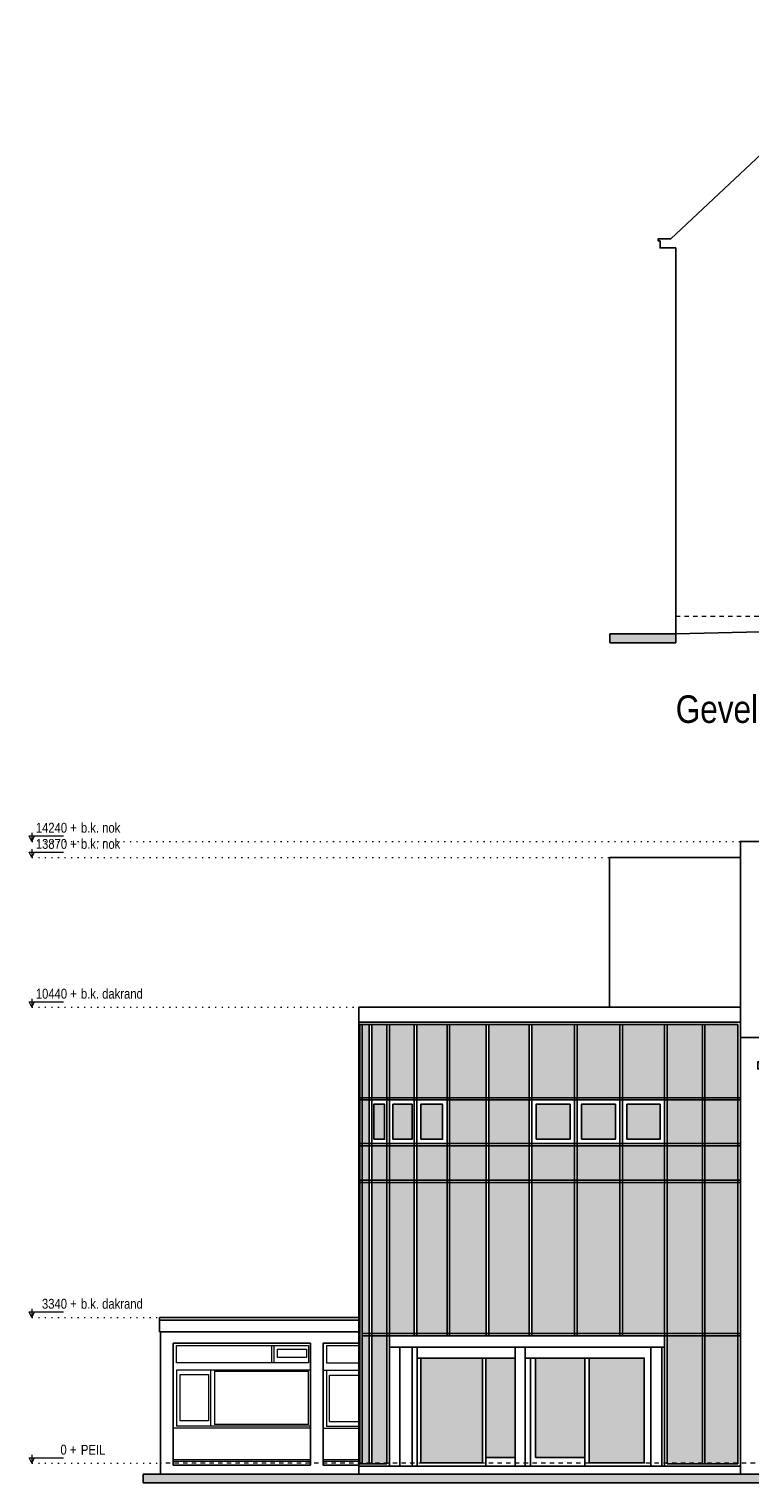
# Model space of a CAD drawing. Extents: x -59835 to 56084, y -767 to 195624.
# Tile 34 of 35: x -24364 to -7850, y 158353 to 191643. Entities that reach past the tile are written whole.
import ezdxf

# ---------------------------------------------------------------- set-up
doc = ezdxf.new("R2010")
doc.units = 0
doc.header["$MEASUREMENT"] = 0
doc.linetypes.add('DASHED', pattern=[200, 100, -100])
doc.linetypes.add('DOT', pattern=[150, 25, -125])
for name, color, linetype in [('101 - TEKSTEN', 7, 'Continuous'), ('102 - MAATVOERING', 7, 'Continuous'), ('21 - BUITENWANDEN', 92, 'Continuous'), ('27 - DAKEN', 92, 'Continuous'), ('31 - BUITENKOZIJNEN', 7, 'Continuous'), ('31.1 - ARCERING', 7, 'Continuous'), ('90 - TERREIN', 7, 'Continuous')]:
    doc.layers.add(name, color=color, linetype=linetype)

msp = doc.modelspace()

# ---------------------------------------------------------------- hatches: boundary and pattern name
at = {"layer": '31.1 - ARCERING', "linetype": 'Continuous', "lineweight": 5}
for points in [[(-16730, 167173), (-16730, 168853), (-16570, 168853), (-16570, 167173)], [(-16730, 167173), (-16730, 168853), (-16570, 168853), (-16570, 167173)], [(-16510, 167173), (-16510, 168853), (-16170, 168853), (-16170, 167173)], [(-16510, 167173), (-16510, 168853), (-16170, 168853), (-16170, 167173)], [(-16110, 167173), (-16110, 168853), (-15540, 168853), (-15540, 167173)], [(-16110, 167173), (-16110, 168853), (-15540, 168853), (-15540, 167173)], [(-15480, 167173), (-15480, 168853), (-14790, 168853), (-14790, 167173)], [(-15480, 167173), (-15480, 168853), (-14790, 168853), (-14790, 167173)], [(-14730, 167173), (-14730, 168853), (-13890, 168853), (-13890, 167173)], [(-14730, 167173), (-14730, 168853), (-13890, 168853), (-13890, 167173)], [(-13830, 167173), (-13830, 168853), (-12910, 168853), (-12910, 167173)], [(-13830, 167173), (-13830, 168853), (-12910, 168853), (-12910, 167173)], [(-12850, 167173), (-12850, 168853), (-11870, 168853), (-11870, 167173)], [(-12850, 167173), (-12850, 168853), (-11870, 168853), (-11870, 167173)], [(-11810, 167173), (-11810, 168853), (-10830, 168853), (-10830, 167173)], [(-11810, 167173), (-11810, 168853), (-10830, 168853), (-10830, 167173)], [(-10770, 167173), (-10770, 168853), (-9810, 168853), (-9810, 167173)], [(-10770, 167173), (-10770, 168853), (-9810, 168853), (-9810, 167173)], [(-9750, 167173), (-9750, 168853), (-8940, 168853), (-8940, 167173)], [(-9750, 167173), (-9750, 168853), (-8940, 168853), (-8940, 167173)], [(-8880, 167173), (-8880, 168853), (-8130, 168853), (-8130, 167173)], [(-8880, 167173), (-8880, 168853), (-8130, 168853), (-8130, 167173)], [(-16730, 166123), (-16730, 167123), (-16570, 167123), (-16570, 166123)], [(-16730, 166123), (-16730, 167123), (-16570, 167123), (-16570, 166123)], [(-14730, 166123), (-14730, 167123), (-13890, 167123), (-13890, 166123)], [(-14730, 166123), (-14730, 167123), (-13890, 167123), (-13890, 166123)], [(-13830, 166123), (-13830, 167123), (-12910, 167123), (-12910, 166123)], [(-13830, 166123), (-13830, 167123), (-12910, 167123), (-12910, 166123)], [(-9750, 166123), (-9750, 167123), (-8940, 167123), (-8940, 166123)], [(-9750, 166123), (-9750, 167123), (-8940, 167123), (-8940, 166123)], [(-8880, 166123), (-8880, 167123), (-8130, 167123), (-8130, 166123)], [(-8880, 166123), (-8880, 167123), (-8130, 167123), (-8130, 166123)], [(-16470, 166223), (-16470, 167023), (-16220, 167023), (-16220, 166223)], [(-16470, 166223), (-16470, 167023), (-16220, 167023), (-16220, 166223)], [(-16030, 166223), (-16030, 167023), (-15590, 167023), (-15590, 166223)], [(-16030, 166223), (-16030, 167023), (-15590, 167023), (-15590, 166223)], [(-15390, 166223), (-15390, 167023), (-14890, 167023), (-14890, 166223)], [(-15390, 166223), (-15390, 167023), (-14890, 167023), (-14890, 166223)], [(-12750, 166223), (-12750, 167023), (-11970, 167023), (-11970, 166223)], [(-12750, 166223), (-12750, 167023), (-11970, 167023), (-11970, 166223)], [(-11710, 166223), (-11710, 167023), (-10930, 167023), (-10930, 166223)], [(-11710, 166223), (-11710, 167023), (-10930, 167023), (-10930, 166223)], [(-10670, 166223), (-10670, 167023), (-9910, 167023), (-9910, 166223)], [(-10670, 166223), (-10670, 167023), (-9910, 167023), (-9910, 166223)], [(-16730, 165283), (-16730, 166073), (-16570, 166073), (-16570, 165283)], [(-16730, 165283), (-16730, 166073), (-16570, 166073), (-16570, 165283)], [(-16510, 165283), (-16510, 166073), (-16170, 166073), (-16170, 165283)], [(-16510, 165283), (-16510, 166073), (-16170, 166073), (-16170, 165283)], [(-16110, 165283), (-16110, 166073), (-15540, 166073), (-15540, 165283)], [(-16110, 165283), (-16110, 166073), (-15540, 166073), (-15540, 165283)], [(-15480, 165283), (-15480, 166073), (-14790, 166073), (-14790, 165283)], [(-15480, 165283), (-15480, 166073), (-14790, 166073), (-14790, 165283)], [(-14730, 165283), (-14730, 166073), (-13890, 166073), (-13890, 165283)], [(-14730, 165283), (-14730, 166073), (-13890, 166073), (-13890, 165283)], [(-13830, 165283), (-13830, 166073), (-12910, 166073), (-12910, 165283)], [(-13830, 165283), (-13830, 166073), (-12910, 166073), (-12910, 165283)], [(-12850, 165283), (-12850, 166073), (-11870, 166073), (-11870, 165283)], [(-12850, 165283), (-12850, 166073), (-11870, 166073), (-11870, 165283)], [(-11810, 166073), (-11810, 165283), (-10830, 165283), (-10830, 166073)], [(-11810, 166073), (-11810, 165283), (-10830, 165283), (-10830, 166073)], [(-10770, 166073), (-10770, 165283), (-9810, 165283), (-9810, 166073)], [(-10770, 166073), (-10770, 165283), (-9810, 165283), (-9810, 166073)], [(-9750, 165283), (-9750, 166073), (-8940, 166073), (-8940, 165283)], [(-9750, 165283), (-9750, 166073), (-8940, 166073), (-8940, 165283)], [(-8880, 165283), (-8880, 166073), (-8130, 166073), (-8130, 165283)], [(-8880, 165283), (-8880, 166073), (-8130, 166073), (-8130, 165283)], [(-16730, 161773), (-16730, 165233), (-16570, 165233), (-16570, 161773)], [(-16730, 161773), (-16730, 165233), (-16570, 165233), (-16570, 161773)], [(-16510, 161773), (-16510, 165233), (-16170, 165233), (-16170, 161773)], [(-16510, 161773), (-16510, 165233), (-16170, 165233), (-16170, 161773)], [(-16110, 161773), (-16110, 165233), (-15540, 165233), (-15540, 161773)], [(-16110, 161773), (-16110, 165233), (-15540, 165233), (-15540, 161773)], [(-15480, 161773), (-15480, 165233), (-14790, 165233), (-14790, 161773)], [(-15480, 161773), (-15480, 165233), (-14790, 165233), (-14790, 161773)], [(-14730, 161773), (-14730, 165233), (-13890, 165233), (-13890, 161773)], [(-14730, 161773), (-14730, 165233), (-13890, 165233), (-13890, 161773)], [(-13830, 161773), (-13830, 165233), (-12910, 165233), (-12910, 161773)], [(-13830, 161773), (-13830, 165233), (-12910, 165233), (-12910, 161773)], [(-12850, 161773), (-12850, 165233), (-11870, 165233), (-11870, 161773)], [(-12850, 161773), (-12850, 165233), (-11870, 165233), (-11870, 161773)], [(-11810, 161773), (-11810, 165233), (-10830, 165233), (-10830, 161773)], [(-11810, 161773), (-11810, 165233), (-10830, 165233), (-10830, 161773)], [(-10770, 161773), (-10770, 165233), (-9810, 165233), (-9810, 161773)], [(-10770, 161773), (-10770, 165233), (-9810, 165233), (-9810, 161773)], [(-9750, 161773), (-9750, 165233), (-8940, 165233), (-8940, 161773)], [(-9750, 161773), (-9750, 165233), (-8940, 165233), (-8940, 161773)], [(-8880, 161773), (-8880, 165233), (-8130, 165233), (-8130, 161773)], [(-8880, 161773), (-8880, 165233), (-8130, 165233), (-8130, 161773)], [(-16730, 158793), (-16730, 161723), (-16570, 161723), (-16570, 158793)], [(-16730, 158793), (-16730, 161723), (-16570, 161723), (-16570, 158793)], [(-16510, 158793), (-16510, 161723), (-16170, 161723), (-16170, 158793)], [(-16510, 158793), (-16510, 161723), (-16170, 161723), (-16170, 158793)], [(-9750, 158793), (-9750, 161723), (-8940, 161723), (-8940, 158793)], [(-9750, 158793), (-9750, 161723), (-8940, 161723), (-8940, 158793)], [(-8880, 161723), (-8880, 158793), (-8130, 158793), (-8130, 161723)], [(-8880, 161723), (-8880, 158793), (-8130, 158793), (-8130, 161723)], [(-15390, 158813), (-15390, 161213), (-13980, 161213), (-13980, 158813)], [(-15390, 158813), (-15390, 161213), (-13980, 161213), (-13980, 158813)], [(-13900, 158933), (-13900, 161213), (-13230, 161213), (-13230, 158933)], [(-13900, 158933), (-13900, 161213), (-13230, 161213), (-13230, 158933)], [(-12765, 158933), (-12765, 161213), (-11630, 161213), (-11630, 158933)], [(-12765, 158933), (-12765, 161213), (-11630, 161213), (-11630, 158933)], [(-11530, 158813), (-11530, 161213), (-10270, 161213), (-10270, 158813)], [(-11530, 158813), (-11530, 161213), (-10270, 161213), (-10270, 158813)]]:
    msp.add_hatch(color=253, dxfattribs=at).paths.add_polyline_path(points)
at = {"layer": '90 - TERREIN', "linetype": 'Continuous', "lineweight": 5}
for points in [[(-11060, 177593), (-11060, 177793), (-9550, 177793), (-9550, 177593)], [(-21750, 158353), (-21750, 158553), (11340, 158553), (11340, 158353)]]:
    msp.add_hatch(color=7, dxfattribs=at).paths.add_polyline_path(points)

# ---------------------------------------------------------------- linework, layer by layer
at = {"layer": '102 - MAATVOERING', "color": 213, "linetype": 'DASHED', "lineweight": 13}
for points in [[(-9550, 178203), (5400, 178203)], [(21266.25, 158803), (-21350, 158803)]]:
    msp.add_lwpolyline(points, dxfattribs=at)
at = {"layer": '102 - MAATVOERING', "color": 213, "linetype": 'Continuous', "lineweight": 13}
for points in [[(-24302, 173236.75), (-24302, 173043), (-24364.5, 173168), (-23577, 173168)], [(-24302, 173043), (-24239.5, 173168)], [(-24302, 172866.75), (-24302, 172673), (-24364.5, 172798), (-23577, 172798)], [(-24302, 172673), (-24239.5, 172798)], [(-24302, 169436.75), (-24302, 169243), (-24364.5, 169368), (-23577, 169368)], [(-24302, 169243), (-24239.5, 169368)], [(-24302, 162336.75), (-24302, 162143), (-24364.5, 162268), (-23577, 162268)], [(-24302, 162143), (-24239.5, 162268)], [(-24302, 158996.75), (-24302, 158803), (-24364.5, 158928), (-23577, 158928)], [(-24302, 158803), (-24239.5, 158928)]]:
    msp.add_lwpolyline(points, dxfattribs=at)
at = {"layer": '102 - MAATVOERING', "color": 8, "linetype": 'DOT', "lineweight": 5}
for points in [[(-24302, 173043), (-8070, 173043)], [(-24302, 172673), (-11070, 172673)], [(-24302, 169243), (-16810, 169243)], [(-24302, 162143), (-21380, 162143)], [(-24302, 158803), (-21350, 158803)]]:
    msp.add_lwpolyline(points, dxfattribs=at)
at = {"layer": '21 - BUITENWANDEN', "color": 92, "linetype": 'Continuous', "lineweight": 25}
for points in [[(-9550, 186633), (-9910, 186633), (-9910, 186793), (-9950, 186793), (-9950, 186843), (-9660, 186843), (-4540, 191643)], [(-9550, 186633), (-9550, 177793)], [(-9550, 177793), (470, 178033)], [(-11070, 172673), (-8070, 172673)], [(-11070, 172673), (-11070, 169243), (-8070, 169243)], [(-8070, 158553), (-8070, 168553)], [(-8070, 168553), (-7620, 168553), (-7620, 167993), (-7670, 167993), (-7670, 167833), (-7530, 167833)], [(-16110, 161463), (-16110, 158733)], [(-15470, 158733), (-16110, 158733), (-16110, 161463)], [(-15870, 161463), (-15870, 158733)], [(-15590, 158733), (-15590, 161463)], [(-15470, 158733), (-15470, 161463)], [(-13230, 161463), (-13230, 158733)], [(-13000, 161463), (-13000, 158733)], [(-10120, 161463), (-10120, 158733)], [(-9870, 161463), (-9870, 158733)], [(-5750, 158553), (-21350, 158553)], [(-15870, 158733), (-16110, 158733)], [(-13230, 158733), (-13000, 158733)], [(-10120, 158733), (-9870, 158733)]]:
    msp.add_lwpolyline(points, dxfattribs=at)
for points in [[(-8070, 168553), (-8070, 173043), (-7450, 173043), (-7450, 168553)], [(-16810, 161553), (-17630, 161553), (-17630, 158763), (-16810, 158763), (-16810, 158553), (-21350, 158553), (-21350, 161813), (-16810, 161813)], [(-17920, 158763), (-17920, 161553), (-21060, 161553), (-21060, 158763)], [(-9810, 161723), (-9810, 161463), (-16110, 161463), (-16110, 161723)]]:
    msp.add_lwpolyline(points, close=True, dxfattribs=at)
at = {"layer": '27 - DAKEN', "color": 92, "linetype": 'Continuous', "lineweight": 25}
for points in [[(-8070, 169243), (-16810, 169243), (-16810, 168903), (-8070, 168903), (-8070, 169243)], [(-16810, 162143), (-21380, 162143)], [(-21380, 161813), (-21380, 162143)], [(-16810, 161813), (-16810, 162143)], [(-16810, 162083), (-21380, 162083)], [(-16810, 161813), (-21380, 161813)]]:
    msp.add_lwpolyline(points, dxfattribs=at)
at = {"layer": '31 - BUITENKOZIJNEN', "color": 92, "linetype": 'Continuous', "lineweight": 25}
for points in [[(-16810, 168903), (-16810, 158733), (-8070, 158733), (-8070, 168903)], [(-16470, 166223), (-16470, 167023), (-16220, 167023), (-16220, 166223)], [(-16030, 166223), (-16030, 167023), (-15590, 167023), (-15590, 166223)], [(-15390, 166223), (-15390, 167023), (-14890, 167023), (-14890, 166223)], [(-12750, 166223), (-12750, 167023), (-11970, 167023), (-11970, 166223)], [(-11710, 166223), (-11710, 167023), (-10930, 167023), (-10930, 166223)], [(-10670, 166223), (-10670, 167023), (-9910, 167023), (-9910, 166223)], [(-11530, 158813), (-11530, 161213), (-10270, 161213), (-10270, 158813)]]:
    msp.add_lwpolyline(points, close=True, dxfattribs=at)
for points in [[(-8130, 168853), (-16810, 168853)], [(-16790, 168853), (-16790, 158793)], [(-16730, 168853), (-16730, 158793)], [(-16570, 168853), (-16570, 158793)], [(-16510, 168853), (-16510, 158793)], [(-16170, 168853), (-16170, 158793)], [(-16110, 168853), (-16110, 158733)], [(-15540, 168853), (-15540, 161723)], [(-15480, 168853), (-15480, 161723)], [(-14790, 168853), (-14790, 161723)], [(-14730, 168853), (-14730, 161723)], [(-13890, 168853), (-13890, 161723)], [(-13830, 168853), (-13830, 161723)], [(-12910, 168853), (-12910, 161723)], [(-12850, 168853), (-12850, 161723)], [(-11870, 168853), (-11870, 161723)], [(-11810, 168853), (-11810, 161723)], [(-10830, 168853), (-10830, 161723)], [(-10770, 168853), (-10770, 161723)], [(-9810, 168853), (-9810, 158733)], [(-9750, 168853), (-9750, 158793)], [(-8940, 168853), (-8940, 158793)], [(-8880, 168853), (-8880, 158793)], [(-8130, 168853), (-8130, 158793)], [(-8070, 167173), (-16810, 167173)], [(-8070, 167123), (-16810, 167123)], [(-8070, 166123), (-16810, 166123)], [(-8070, 166073), (-16810, 166073)], [(-8070, 165283), (-16810, 165283)], [(-8070, 165233), (-16810, 165233)], [(-8070, 161773), (-16730, 161773)], [(-8070, 161723), (-16730, 161723)], [(-9870, 161463), (-16110, 161463)], [(-9870, 158733), (-9870, 161463)], [(-13230, 161213), (-15470, 161213)], [(-15470, 161213), (-15470, 158733)], [(-15390, 161213), (-15390, 158813)], [(-15390, 158813), (-13980, 158813), (-13980, 161213)], [(-13900, 161213), (-13900, 158733)], [(-13230, 161213), (-13230, 158933)], [(-11530, 161213), (-13000, 161213)], [(-13000, 158733), (-13000, 161213)], [(-12880, 158733), (-12880, 161213)], [(-12765, 158933), (-12765, 161213)], [(-11630, 158733), (-11630, 161213)], [(-11530, 158813), (-11530, 161213)], [(-13900, 158933), (-13230, 158933)], [(-12765, 158933), (-11630, 158933)], [(-11630, 158813), (-11630, 158733)], [(-16170, 158793), (-16810, 158793)], [(-8070, 158733), (-16810, 158733)], [(-8130, 158793), (-9750, 158793)]]:
    msp.add_lwpolyline(points, dxfattribs=at)
at = {"layer": '31 - BUITENKOZIJNEN', "color": 5, "linetype": 'Continuous', "lineweight": 5}
for points in [[(-21060, 161553), (-21060, 158843)], [(-21060, 161553), (-17920, 161553)], [(-17960, 161103), (-20990, 161103), (-20990, 161503), (-17960, 161503), (-17960, 161103)], [(-18800, 161103), (-18800, 161503)], [(-18750, 161103), (-18750, 161503)], [(-17920, 158843), (-17920, 161553)], [(-17630, 158843), (-17630, 161553)], [(-17630, 161553), (-16810, 161553)], [(-17550, 161503), (-16810, 161503)], [(-17550, 161503), (-17550, 161103), (-16810, 161103)], [(-18670, 161223), (-18670, 161413), (-18010, 161413), (-18010, 161223), (-18670, 161223)], [(-17920, 160933), (-20990, 160933), (-20990, 159653)], [(-20200, 159653), (-20200, 160933)], [(-17960, 159693), (-17960, 160903), (-20120, 160903), (-20120, 159693)], [(-17630, 160933), (-16810, 160933)], [(-17550, 160933), (-17550, 159653)], [(-17480, 159763), (-17480, 160823), (-16810, 160823)], [(-17920, 159603), (-21060, 159603)], [(-17920, 159653), (-20990, 159653)], [(-17960, 159693), (-20120, 159693)], [(-17630, 159603), (-16810, 159603)], [(-17550, 159653), (-16810, 159653)], [(-17480, 159763), (-16810, 159763)], [(-17920, 158883), (-21060, 158883)], [(-17920, 158843), (-21060, 158843)], [(-16810, 158883), (-17630, 158883)], [(-16810, 158843), (-17630, 158843)]]:
    msp.add_lwpolyline(points, dxfattribs=at)
msp.add_lwpolyline([(-20900, 159773), (-20900, 160833), (-20250, 160833), (-20250, 159773)], close=True, dxfattribs=at)
at = {"layer": '90 - TERREIN', "color": 92, "linetype": 'Continuous', "lineweight": 25}
for points in [[(-11060, 177793), (-9550, 177793)], [(-11060, 177593), (-11060, 177793)], [(-9550, 177793), (-9550, 177593)], [(-9550, 177593), (-11060, 177593)], [(-21750, 158553), (11340, 158553)], [(-21750, 158353), (-21750, 158553)], [(11340, 158353), (-21750, 158353)]]:
    msp.add_lwpolyline(points, dxfattribs=at)

# ---------------------------------------------------------------- texts
at = {"layer": '101 - TEKSTEN', "color": 7, "linetype": 'Continuous', "lineweight": 0, "insert": (-9550, 175747), "char_height": 629.999983, "attachment_point": 7, "line_spacing_factor": 1.333333}
msp.add_mtext('{\\fArial Narrow|b0|i0|c12|p0;Gevel 22}', dxfattribs=at)
at = {"layer": '102 - MAATVOERING', "color": 7, "linetype": 'Continuous', "lineweight": 0, "char_height": 224.999994, "attachment_point": 7, "line_spacing_factor": 0.8}
for s, insert in [('{\\fArial Narrow|b0|i0|c12|p0; 14240 + }', (-24281.875, 173239.25)), ('{\\fArial Narrow|b0|i0|c12|p0;b.k. nok}', (-23177, 173239.25)), ('{\\fArial Narrow|b0|i0|c12|p0;b.k. nok}', (-23177, 172869.25)), ('{\\fArial Narrow|b0|i0|c12|p0; 13870 + }', (-24281.875, 172869.25)), ('{\\fArial Narrow|b0|i0|c12|p0; 10440 + }', (-24281.875, 169439.25)), ('{\\fArial Narrow|b0|i0|c12|p0;b.k. dakrand}', (-23177, 169439.25)), ('{\\fArial Narrow|b0|i0|c12|p0;  3340 + }', (-24212.5, 162339.25)), ('{\\fArial Narrow|b0|i0|c12|p0;b.k. dakrand}', (-23177, 162339.25)), ('{\\fArial Narrow|b0|i0|c12|p0;     0 + }', (-24004.125, 158999.25)), ('{\\fArial Narrow|b0|i0|c12|p0;PEIL}', (-23177, 158999.25))]:
    msp.add_mtext(s, dxfattribs=dict(at, insert=insert))

doc.saveas('drawing.dxf')
